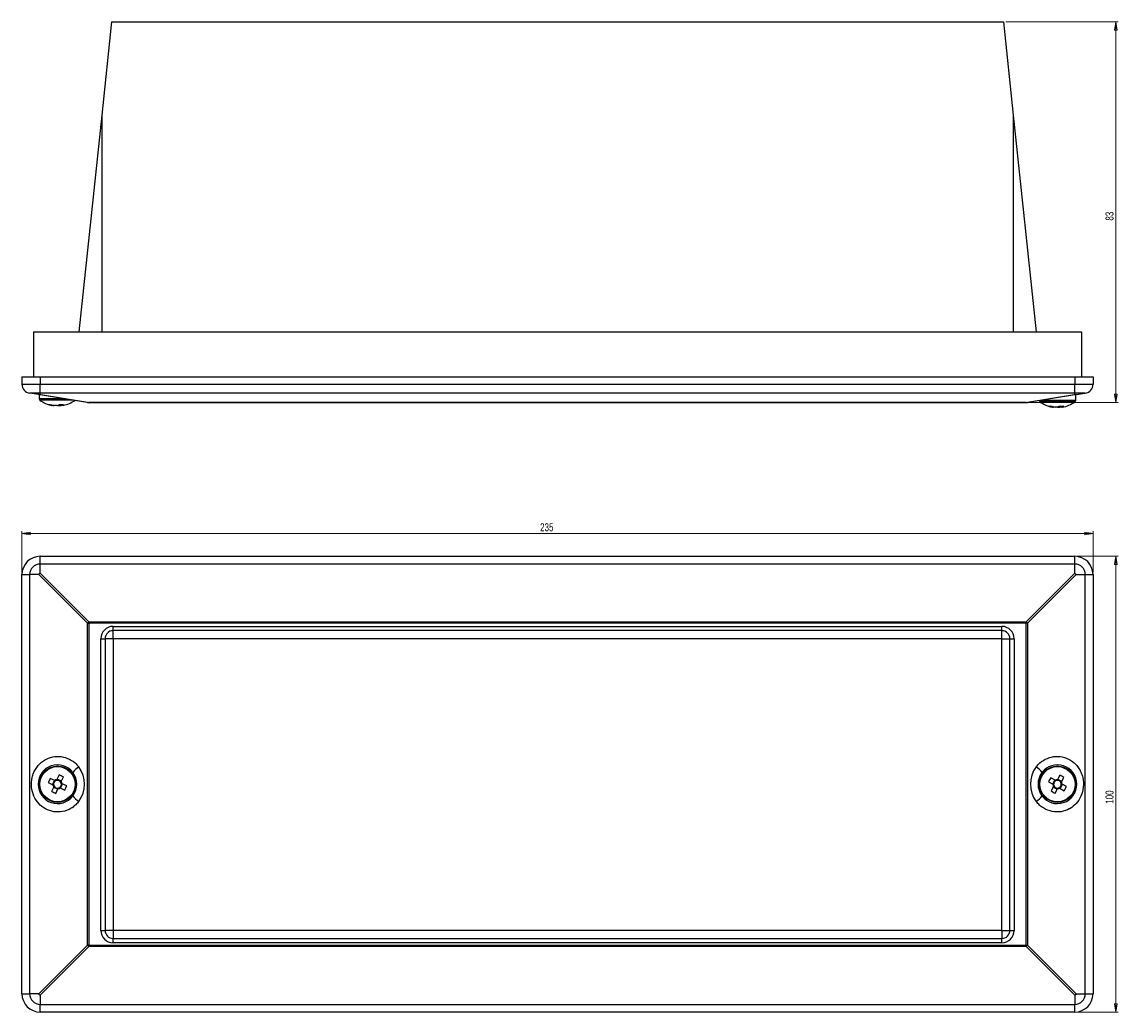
# Model space of a CAD drawing. Header units: millimetres. Extents: x 22 to 899, y 346 to 781.
# Tile 2 of 2: x 418 to 899, y 346 to 781. Entities that reach past the tile are written whole.
import ezdxf

# ---------------------------------------------------------------- set-up
doc = ezdxf.new("R2010")
doc.units = ezdxf.units.MM
doc.styles.add('SLDTEXTSTYLE0', font='TXT', dxfattribs={"width": 0.75})
doc.dimstyles.new('SLDDIMSTYLE0', dxfattribs={"dimtxt": 3.5, "dimasz": 3.556, "dimexe": 0, "dimexo": 0.0625, "dimgap": 0.875, "dimtad": 1, "dimdec": 0, "dimlfac": 0.5, "dimrnd": 1e-09, "dimzin": 12, "dimdsep": 46, "dimtxsty": 'SLDTEXTSTYLE0', "dimblk1": 'CLOSED', "dimblk2": 'CLOSED', "dimsah": 1, "dimcen": 0.09, "dimadec": 0, "dimazin": 3, "dimtfac": 1, "dimtdec": 0, "dimtofl": 0, "dimtmove": 0, "dimatfit": 3, "dimldrblk": 'CLOSED', "dimfxl": 0, "dimfrac": 2, "dimtolj": 1, "dimtzin": 12, "dimarcsym": 0})

# ---------------------------------------------------------------- blocks, each defined once
blk = doc.blocks.new('_Closed')
at = {"color": 0, "linetype": 'ByBlock', "lineweight": -2}
for p, q in [((-1, 0.166667), (0, 0)), ((-1, 0.166667), (-1, -0.166667)), ((0, 0), (-1, -0.166667)), ((0, 0), (-1, 0))]:
    blk.add_line(p, q, dxfattribs=at)
blk = doc.blocks.new('_D')
at = {"color": 7, "linetype": 'Continuous', "lineweight": 0}
for p, q in [((881.39, 546.02), (899.39, 546.02)), ((898.39, 546.02), (898.39, 346.02)), ((881.39, 346.02), (899.39, 346.02))]:
    blk.add_line(p, q, dxfattribs=at)
at = {"color": 7, "linetype": 'Continuous', "lineweight": 18, "xscale": 3.556, "yscale": 3.556}
for p, rotation in [((898.39, 546.02, -5.26), 90.0000000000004), ((898.39, 346.02, -5.26), 270.0000000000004)]:
    blk.add_blockref('_Closed', p, dxfattribs=dict(at, rotation=rotation))
at = {"color": 7, "linetype": 'Continuous', "lineweight": 18, "insert": (893.88, 437.42), "char_height": 3.5, "attachment_point": 1, "rotation": 90, "style": 'SLDTEXTSTYLE0'}
blk.add_mtext('100', dxfattribs=at)
blk = doc.blocks.new('_D_1')
at = {"color": 7, "linetype": 'Continuous', "lineweight": 0}
for p, q in [((418.39, 539.02), (418.39, 557.02)), ((418.39, 556.02), (888.39, 556.02)), ((888.39, 539.02), (888.39, 557.02))]:
    blk.add_line(p, q, dxfattribs=at)
at = {"color": 7, "linetype": 'Continuous', "lineweight": 18, "xscale": 3.556, "yscale": 3.556, "rotation": 180.0000000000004}
blk.add_blockref('_Closed', (418.39, 556.02, -5.26), dxfattribs=at)
at = {"color": 7, "linetype": 'Continuous', "lineweight": 18, "xscale": 3.556, "yscale": 3.556}
blk.add_blockref('_Closed', (888.39, 556.02, -5.26), dxfattribs=at)
at = {"color": 7, "linetype": 'Continuous', "lineweight": 18, "insert": (645.77, 560.53), "char_height": 3.5, "attachment_point": 1, "style": 'SLDTEXTSTYLE0'}
blk.add_mtext('235', dxfattribs=at)
blk = doc.blocks.new('_D_2')
at = {"color": 7, "linetype": 'Continuous', "lineweight": 0}
for p, q in [((850.1, 780.54), (899.39, 780.54)), ((898.39, 780.54), (898.39, 613.59)), ((860.03, 613.59), (899.39, 613.59))]:
    blk.add_line(p, q, dxfattribs=at)
at = {"color": 7, "linetype": 'Continuous', "lineweight": 18, "xscale": 3.556, "yscale": 3.556}
for p, rotation in [((898.39, 780.54), 90.0000000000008), ((898.39, 613.59), 270.0000000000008)]:
    blk.add_blockref('_Closed', p, dxfattribs=dict(at, rotation=rotation))
at = {"color": 7, "linetype": 'Continuous', "lineweight": 18, "insert": (893.88, 693.35), "char_height": 3.5, "attachment_point": 1, "rotation": 90, "style": 'SLDTEXTSTYLE0'}
blk.add_mtext('83', dxfattribs=at)

msp = doc.modelspace()

# ---------------------------------------------------------------- linework, layer by layer
at = {"color": 7, "linetype": 'Continuous', "lineweight": 25}
for p, q in [((457.69, 780.54), (453.4, 739.68)), ((457.69, 780.54), (849.1, 780.54)), ((849.1, 780.54), (853.4, 739.68)), ((453.4, 739.68), (443.4, 644.54)), ((453.4, 739.68), (453.4, 644.54)), ((853.4, 739.68), (853.4, 644.54)), ((853.4, 739.68), (863.4, 644.54)), ((423.4, 644.54), (883.4, 644.54)), ((423.4, 644.54), (423.4, 624.74)), ((883.4, 644.54), (883.4, 624.74)), ((418.39, 624.74), (426.39, 624.74)), ((418.39, 624.74), (418.39, 621.56)), ((418.39, 621.56), (426.39, 621.56)), ((426.39, 624.74), (880.39, 624.74)), ((426.39, 624.74), (426.39, 621.56)), ((426.39, 617.6), (426.39, 621.56)), ((426.39, 621.56), (880.39, 621.56)), ((880.39, 624.74), (880.39, 621.56)), ((880.39, 624.74), (888.39, 624.74)), ((880.39, 621.56), (888.39, 621.56)), ((880.39, 617.6), (880.39, 621.56)), ((888.39, 624.74), (888.39, 621.56)), ((426.39, 617.6), (421.76, 617.6)), ((425.76, 616.97), (421.76, 617.6)), ((447.12, 613.59), (425.76, 616.97)), ((426, 616.93), (426, 615.14)), ((880.39, 617.6), (426.39, 617.6)), ((426.39, 616.97), (426.39, 617.6)), ((426.39, 616.97), (447.75, 613.59)), ((859.03, 613.59), (880.39, 616.97)), ((881.01, 616.97), (859.66, 613.59)), ((885.01, 617.6), (880.39, 617.6)), ((880.39, 616.97), (880.39, 617.6)), ((880.8, 614.44), (880.8, 616.94)), ((881.01, 616.97), (885.01, 617.6)), ((431.99, 612.19), (432.34, 612.19)), ((433.77, 612.19), (432.84, 612.19)), ((434.22, 612.19), (435.15, 612.19)), ((435.11, 612.7), (435.15, 612.19)), ((435.63, 612.7), (435.65, 612.19)), ((436, 612.19), (435.65, 612.19)), ((447.75, 613.59), (859.03, 613.59)), ((447.75, 613.59), (447.75, 613.54)), ((859.03, 613.54), (447.75, 613.54)), ((859.03, 613.59), (859.03, 613.54)), ((870.78, 611.49), (870.81, 611.87)), ((870.78, 611.49), (871.05, 611.49)), ((872.75, 611.49), (871.79, 611.49)), ((872.84, 611.49), (873.81, 611.49)), ((873.78, 611.83), (873.81, 611.49)), ((874.52, 611.99), (874.54, 611.49)), ((874.81, 611.49), (874.54, 611.49)), ((426.39, 542.64), (426.39, 546.02)), ((426.39, 546.02), (880.39, 546.02)), ((880.39, 542.64), (880.39, 546.02)), ((426.39, 538.64), (426.39, 542.64)), ((880.39, 542.64), (426.39, 542.64)), ((880.39, 538.64), (880.39, 542.64)), ((418.39, 354.02), (418.39, 538.02)), ((418.39, 538.02), (421.76, 538.02)), ((421.76, 538.02), (421.76, 354.02)), ((425.76, 538.02), (421.76, 538.02)), ((447.12, 516.66), (425.76, 538.02)), ((426.39, 538.64), (447.75, 517.29)), ((859.03, 517.29), (880.39, 538.64)), ((881.01, 538.02), (859.66, 516.66)), ((881.01, 538.02), (885.01, 538.02)), ((885.01, 354.02), (885.01, 538.02)), ((885.01, 538.02), (888.39, 538.02)), ((888.39, 538.02), (888.39, 354.02)), ((447.12, 375.38), (447.12, 516.66)), ((447.12, 516.66), (447.75, 516.66)), ((447.75, 517.29), (447.75, 516.66)), ((447.75, 517.29), (859.03, 517.29)), ((447.75, 516.66), (447.75, 375.38)), ((859.03, 516.66), (447.75, 516.66)), ((458.39, 515.28), (848.39, 515.28)), ((458.39, 513.4), (458.39, 515.28)), ((848.39, 513.4), (848.39, 515.28)), ((859.03, 517.29), (859.03, 516.66)), ((859.03, 375.38), (859.03, 516.66)), ((859.66, 516.66), (859.03, 516.66)), ((859.66, 516.66), (859.66, 375.38)), ((452.99, 381.87), (452.99, 509.87)), ((452.99, 509.87), (454.87, 509.87)), ((454.87, 509.87), (454.87, 381.87)), ((458.39, 509.87), (454.87, 509.87)), ((848.39, 513.4), (458.39, 513.4)), ((458.39, 509.87), (458.39, 513.4)), ((458.47, 509.8), (458.39, 509.87)), ((848.31, 509.8), (848.39, 509.87)), ((848.39, 509.87), (848.39, 513.4)), ((848.39, 509.87), (851.91, 509.87)), ((851.91, 509.87), (853.79, 509.87)), ((851.91, 381.87), (851.91, 509.87)), ((853.79, 509.87), (853.79, 381.87)), ((458.47, 509.8), (458.47, 381.95)), ((848.31, 509.8), (458.47, 509.8)), ((848.31, 381.95), (848.31, 509.8)), ((432.84, 447.67), (430.8, 448.59)), ((432.63, 447.77), (431.78, 445.89)), ((434.69, 450.06), (433.77, 448.02)), ((435.74, 447.39), (433.87, 448.24)), ((435.65, 447.18), (436.57, 449.21)), ((871.79, 447.77), (869.84, 448.86)), ((871.58, 447.88), (870.58, 446.08)), ((873.84, 449.98), (872.75, 448.04)), ((874.66, 447.23), (872.86, 448.24)), ((874.54, 447.03), (875.64, 448.98)), ((429.95, 446.72), (431.99, 445.8)), ((432.34, 444.86), (431.42, 442.83)), ((432.25, 444.65), (434.12, 443.8)), ((433.3, 441.98), (434.22, 444.01)), ((435.15, 444.36), (437.19, 443.44)), ((435.36, 444.27), (436.21, 446.15)), ((438.04, 445.32), (436, 446.24)), ((868.83, 447.06), (870.78, 445.97)), ((871.05, 445.01), (869.96, 443.06)), ((870.93, 444.81), (872.73, 443.8)), ((871.75, 442.05), (872.84, 444)), ((873.81, 444.27), (875.75, 443.18)), ((874.01, 444.16), (875.01, 445.95)), ((876.76, 444.97), (874.81, 446.07)), ((452.99, 381.87), (454.87, 381.87)), ((458.39, 381.87), (454.87, 381.87)), ((458.47, 381.95), (458.39, 381.87)), ((458.39, 381.87), (458.39, 378.35)), ((458.47, 381.95), (848.31, 381.95)), ((848.31, 381.95), (848.39, 381.87)), ((848.39, 381.87), (848.39, 378.35)), ((848.39, 381.87), (851.91, 381.87)), ((851.91, 381.87), (853.79, 381.87)), ((425.76, 354.02), (447.12, 375.38)), ((447.75, 375.38), (447.12, 375.38)), ((447.75, 375.38), (447.75, 374.75)), ((447.75, 375.38), (859.03, 375.38)), ((458.39, 376.47), (458.39, 378.35)), ((458.39, 378.35), (848.39, 378.35)), ((848.39, 376.47), (458.39, 376.47)), ((848.39, 376.47), (848.39, 378.35)), ((859.03, 375.38), (859.03, 374.75)), ((859.03, 375.38), (859.66, 375.38)), ((859.66, 375.38), (881.01, 354.02)), ((447.75, 374.75), (426.39, 353.39)), ((859.03, 374.75), (447.75, 374.75)), ((880.39, 353.39), (859.03, 374.75)), ((418.39, 354.02), (421.76, 354.02)), ((425.76, 354.02), (421.76, 354.02)), ((426.39, 353.39), (426.39, 349.39)), ((880.39, 353.39), (880.39, 349.39)), ((881.01, 354.02), (885.01, 354.02)), ((885.01, 354.02), (888.39, 354.02)), ((426.39, 349.39), (880.39, 349.39)), ((426.39, 346.02), (426.39, 349.39)), ((880.39, 346.02), (880.39, 349.39)), ((880.39, 346.02), (426.39, 346.02))]:
    msp.add_line(p, q, dxfattribs=at)
at = {"color": 8, "linetype": 'Continuous', "lineweight": 25}
for p, q in [((437.3, 615.14), (426, 615.14)), ((440.96, 614.56), (426.29, 614.56)), ((876.71, 614.44), (865.04, 614.44)), ((876.57, 613.86), (865.09, 613.86)), ((880.5, 613.86), (876.57, 613.86)), ((880.8, 614.44), (876.71, 614.44))]:
    msp.add_line(p, q, dxfattribs=at)
at = {"color": 7, "linetype": 'Continuous', "lineweight": 25, "flags": 128}
for points in [[(434, 612.28), (434.1, 612.23), (434.22, 612.19)], [(435.15, 612.19), (435.41, 612.23), (435.65, 612.28)], [(436.49, 612.28), (436.26, 612.23), (436, 612.19)]]:
    msp.add_lwpolyline(points, dxfattribs=at)
at = {"color": 7, "linetype": 'Continuous', "lineweight": 25}
for centre, radius in [((434, 446.02), 8), ((434, 446.02), 7.71), ((872.8, 446.02), 8), ((872.8, 446.02), 7.71)]:
    msp.add_circle(centre, radius, dxfattribs=at)
for centre, radius, start, end in [((422.39, 621.56), 4, 180, 261), ((884.39, 621.56), 4, 279, 0), ((426.72, 615.14), 0.72, 180, 233.6416), ((434, 625.03), 13, 233.6416, 258.9157), ((430.38, 615.11), 2.45, 260.035, 279.965), ((433.6, 623), 10.92, 250.5279, 261.5432), ((434.45, 623), 10.92, 250.5279, 261.5432), ((432.79, 615.08), 3.05, 288.8861, 308.7152), ((435.63, 624.58), 11.92, 265.4847, 274.5153), ((434.66, 615.08), 3.05, 288.8861, 308.7152), ((434, 625.03), 13, 281.0843, 306.3584), ((447.43, 615.58), 2.02, 261.0874, 278.9126), ((447.75, 617.54), 4, 261, 270), ((859.34, 615.58), 2.02, 261.0874, 278.9126), ((859.03, 617.54), 4, 270, 279), ((865.52, 614.44), 0.72, 183.0106, 233.6416), ((872.8, 624.33), 13, 233.6416, 260.6823), ((869.33, 615.41), 3.45, 261.6025, 278.3975), ((872.33, 621.46), 10.09, 249.7132, 261.1596), ((873.34, 621.46), 10.09, 249.7132, 261.1596), ((871.69, 615.21), 3.87, 285.8893, 303.7986), ((872.28, 621.36), 9.99, 278.8126, 283.1342), ((874.74, 622.88), 10.92, 265.2828, 274.7172), ((873.48, 615.21), 3.87, 285.8893, 303.7986), ((872.8, 624.33), 13, 279.3177, 306.3584), ((880.08, 614.44), 0.72, 306.3584, 0), ((426.39, 538.02), 8, 90, 180), ((880.39, 538.02), 8, 0, 90), ((426.39, 538.02), 4.63, 90, 180), ((880.39, 538.02), 4.63, 0, 90), ((472.76, 491.65), 35.81, 134.2921, 135.7079), ((458.39, 509.87), 5.4, 90, 180), ((848.39, 509.87), 5.4, 360, 90), ((834.02, 491.65), 35.81, 44.2921, 45.7079), ((458.39, 509.87), 3.52, 90, 180), ((848.39, 509.87), 3.52, 360, 90), ((434, 446.02), 8.5, 37.1484, 322.8516), ((448.17, 445.87), 9.1, 122.1465, 144.4699), ((433.37, 446.02), 12.5, 322.8516, 37.1484), ((873.41, 446.02), 12.5, 142.8516, 217.1484), ((858.61, 445.87), 9.1, 35.5301, 57.8535), ((872.78, 446.02), 8.5, 217.1484, 142.8516), ((456.57, 435.81), 28.76, 153.6098, 157.7144), ((434, 446.02), 1.7, 118.421, 192.9032), ((434, 446.02), 2.02, 96.349, 124.9751), ((434, 446.02), 1.7, 102.9032, 118.421), ((434, 446.02), 1.7, 28.421, 102.9032), ((423.79, 423.45), 28.76, 63.6098, 67.7144), ((434, 446.02), 8.5, 322.8516, 37.1484), ((872.78, 446.02), 8.5, 142.8516, 217.1484), ((894.4, 433.9), 28.76, 148.6495, 152.7541), ((872.8, 446.02), 1.7, 113.4607, 187.9429), ((872.8, 446.02), 2.02, 91.3887, 120.0148), ((872.8, 446.02), 1.7, 97.9429, 113.4607), ((872.8, 446.02), 1.7, 23.4607, 97.9429), ((860.67, 424.41), 28.76, 58.6495, 62.7541), ((444.21, 468.59), 28.76, 243.6098, 247.7144), ((434, 446.02), 2.02, 186.349, 214.9751), ((434, 446.02), 1.7, 192.9032, 208.421), ((434, 446.02), 1.7, 208.421, 282.9032), ((434, 446.02), 2.02, 276.349, 304.9751), ((434, 446.02), 1.7, 282.9032, 298.421), ((434, 446.02), 1.7, 298.421, 12.9032), ((434, 446.02), 1.7, 12.9032, 28.421), ((434, 446.02), 2.02, 6.349, 34.9751), ((411.42, 456.23), 28.76, 333.6098, 337.7144), ((884.92, 467.62), 28.76, 238.6495, 242.7541), ((872.8, 446.02), 2.02, 181.3887, 210.0148), ((872.8, 446.02), 1.7, 187.9429, 203.4607), ((872.8, 446.02), 1.7, 203.4607, 277.9429), ((872.8, 446.02), 2.02, 271.3887, 300.0148), ((872.8, 446.02), 1.7, 277.9429, 293.4607), ((872.8, 446.02), 1.7, 293.4607, 7.9429), ((872.8, 446.02), 1.7, 7.9429, 23.4607), ((872.8, 446.02), 2.02, 1.3887, 30.0148), ((851.19, 458.14), 28.76, 328.6495, 332.7541), ((448.17, 446.17), 9.1, 215.5301, 237.8535), ((858.61, 446.17), 9.1, 302.1465, 324.4699), ((458.39, 381.87), 5.4, 180, 270), ((458.39, 381.87), 3.52, 180, 270), ((848.39, 381.87), 5.4, 270, 0), ((848.39, 381.87), 3.52, 270, 0), ((472.76, 400.38), 35.81, 224.2921, 225.7079), ((834.02, 400.38), 35.81, 314.2921, 315.7079), ((426.39, 354.02), 8, 180, 270), ((426.39, 354.02), 4.63, 180, 270), ((880.39, 354.02), 4.63, 270, 0), ((880.39, 354.02), 8, 270, 0)]:
    msp.add_arc(centre, radius, start, end, dxfattribs=at)
for points, knots in [([(425.76, 616.97), (425.77, 616.97), (425.82, 616.96), (425.9, 616.96), (426.08, 616.96), (426.22, 616.96), (426.35, 616.97), (426.38, 616.97), (426.39, 616.97)], [0, 0, 0, 0, 0.0235152, 0.4489183, 0.4998562, 0.8967449, 0.9764848, 1, 1, 1, 1]), ([(880.39, 616.97), (880.4, 616.97), (880.52, 616.96), (880.65, 616.96), (880.84, 616.96), (880.94, 616.96), (881, 616.97), (881.01, 616.97), (881.01, 616.97)], [0, 0, 0, 0, 0.0235152, 0.4489183, 0.4998562, 0.8967449, 0.9764848, 1, 1, 1, 1]), ([(425.76, 538.02), (425.77, 538.03), (425.82, 538.15), (425.9, 538.28), (426.08, 538.47), (426.22, 538.57), (426.35, 538.63), (426.38, 538.64), (426.39, 538.64)], [0, 0, 0, 0, 0.0235152, 0.4489183, 0.4998562, 0.8967449, 0.9764848, 1, 1, 1, 1]), ([(880.39, 538.64), (880.4, 538.64), (880.52, 538.59), (880.65, 538.51), (880.84, 538.33), (880.94, 538.19), (881, 538.05), (881.01, 538.03), (881.01, 538.02)], [0, 0, 0, 0, 0.0235152, 0.4489183, 0.4998562, 0.8967449, 0.9764848, 1, 1, 1, 1]), ([(443.33, 438.47), (443.25, 438.36), (442.74, 437.7), (441.67, 436.61), (439.49, 435.01), (436.33, 433.8), (432.37, 433.73), (428.68, 434.99), (425.62, 437.41), (423.47, 440.75), (422.43, 444.74), (422.65, 448.31), (423.53, 451.07), (424.54, 452.99), (425.86, 454.67), (427.88, 456.47), (430.86, 457.97), (434.74, 458.42), (438.52, 457.55), (441.45, 455.77), (442.81, 454.18), (443.33, 453.57)], [0, 0, 0, 0, 0.007271, 0.042414, 0.077553, 0.145841, 0.212431, 0.27783, 0.34288, 0.408824, 0.477376, 0.549882, 0.587138, 0.624382, 0.659992, 0.695594, 0.762657, 0.827937, 0.893058, 0.959004, 1, 1, 1, 1]), ([(863.45, 453.57), (863.97, 454.18), (865.33, 455.77), (868.26, 457.55), (872.04, 458.42), (875.92, 457.97), (878.9, 456.47), (880.92, 454.67), (882.24, 452.99), (883.24, 451.07), (884.13, 448.31), (884.35, 444.74), (883.31, 440.75), (881.23, 437.52), (879.22, 435.87), (877.01, 434.62), (874.4, 433.73), (870.44, 433.8), (867.23, 435.05), (864.92, 436.73), (863.94, 437.89), (863.45, 438.47)], [0, 0, 0, 0, 0.040993, 0.106937, 0.172053, 0.23733, 0.304389, 0.33999, 0.375598, 0.41284, 0.450094, 0.522596, 0.591144, 0.657085, 0.715363, 0.722217, 0.787612, 0.854198, 0.922483, 0.961238, 1, 1, 1, 1]), ([(433.19, 447.52), (433.18, 447.52), (433.07, 447.57), (432.96, 447.62), (432.85, 447.67), (432.84, 447.67)], [0, 0, 0, 0, 0.069981, 0.886623, 1, 1, 1, 1]), ([(433.77, 448.02), (433.77, 448.01), (433.72, 447.91), (433.67, 447.79), (433.62, 447.69), (433.62, 447.68)], [0, 0, 0, 0, 0.113377, 0.930019, 1, 1, 1, 1]), ([(872.12, 447.58), (872.11, 447.58), (872.01, 447.64), (871.9, 447.7), (871.8, 447.76), (871.79, 447.77)], [0, 0, 0, 0, 0.069981, 0.886623, 1, 1, 1, 1]), ([(872.75, 448.04), (872.74, 448.02), (872.68, 447.92), (872.62, 447.81), (872.56, 447.71), (872.56, 447.7)], [0, 0, 0, 0, 0.113377, 0.930019, 1, 1, 1, 1]), ([(431.99, 445.8), (432, 445.79), (432.11, 445.74), (432.22, 445.69), (432.33, 445.64), (432.34, 445.64)], [0, 0, 0, 0, 0.113377, 0.930019, 1, 1, 1, 1]), ([(432.5, 445.21), (432.49, 445.2), (432.45, 445.09), (432.39, 444.98), (432.35, 444.87), (432.34, 444.86)], [0, 0, 0, 0, 0.069981, 0.886623, 1, 1, 1, 1]), ([(434.22, 444.01), (434.22, 444.03), (434.27, 444.13), (434.32, 444.24), (434.37, 444.35), (434.38, 444.36)], [0, 0, 0, 0, 0.113377, 0.930019, 1, 1, 1, 1]), ([(434.81, 444.52), (434.81, 444.52), (434.92, 444.47), (435.04, 444.42), (435.14, 444.37), (435.15, 444.36)], [0, 0, 0, 0, 0.069981, 0.886623, 1, 1, 1, 1]), ([(435.49, 446.83), (435.5, 446.84), (435.54, 446.94), (435.6, 447.06), (435.64, 447.16), (435.65, 447.18)], [0, 0, 0, 0, 0.069981, 0.886623, 1, 1, 1, 1]), ([(436, 446.24), (435.99, 446.25), (435.88, 446.29), (435.77, 446.35), (435.66, 446.39), (435.65, 446.4)], [0, 0, 0, 0, 0.1133772, 0.9300186, 1, 1, 1, 1]), ([(870.78, 445.97), (870.79, 445.96), (870.89, 445.91), (871, 445.85), (871.1, 445.79), (871.11, 445.78)], [0, 0, 0, 0, 0.1133772, 0.9300186, 1, 1, 1, 1]), ([(871.23, 445.34), (871.23, 445.33), (871.17, 445.23), (871.11, 445.12), (871.05, 445.02), (871.05, 445.01)], [0, 0, 0, 0, 0.069981, 0.886623, 1, 1, 1, 1]), ([(872.84, 444), (872.85, 444.01), (872.91, 444.11), (872.97, 444.22), (873.03, 444.32), (873.03, 444.33)], [0, 0, 0, 0, 0.113377, 0.930019, 1, 1, 1, 1]), ([(873.47, 444.46), (873.48, 444.45), (873.58, 444.4), (873.69, 444.33), (873.79, 444.28), (873.81, 444.27)], [0, 0, 0, 0, 0.0699814, 0.8866228, 1, 1, 1, 1]), ([(874.36, 446.7), (874.36, 446.7), (874.42, 446.81), (874.48, 446.92), (874.54, 447.02), (874.54, 447.03)], [0, 0, 0, 0, 0.069981, 0.886623, 1, 1, 1, 1]), ([(874.81, 446.07), (874.8, 446.07), (874.7, 446.13), (874.59, 446.19), (874.49, 446.25), (874.48, 446.25)], [0, 0, 0, 0, 0.113377, 0.930019, 1, 1, 1, 1]), ([(426.39, 353.39), (426.38, 353.4), (426.26, 353.45), (426.13, 353.53), (425.93, 353.71), (425.84, 353.85), (425.78, 353.98), (425.77, 354.01), (425.76, 354.02)], [0, 0, 0, 0, 0.023515, 0.448918, 0.499856, 0.896745, 0.976485, 1, 1, 1, 1]), ([(881.01, 354.02), (881.01, 354.01), (880.96, 353.89), (880.88, 353.75), (880.7, 353.56), (880.56, 353.47), (880.42, 353.41), (880.4, 353.4), (880.39, 353.39)], [0, 0, 0, 0, 0.023515, 0.448918, 0.499856, 0.896745, 0.976485, 1, 1, 1, 1])]:
    msp.add_open_spline(points, degree=3, knots=knots, dxfattribs=at)

# ---------------------------------------------------------------- dimensions: what is measured, and where the dimension line sits
at = {"color": 7, "linetype": 'Continuous', "lineweight": 18}
for base, p1, p2, picture, middle in [((898.39, 613.59), (849.1, 780.54), (859.03, 613.59), '_D_2', (898.39, 695.94)), ((898.39, 346.02), (880.39, 546.02), (880.39, 346.02), '_D', (898.39, 441.3))]:
    dim = msp.add_linear_dim(base=base, p1=p1, p2=p2, angle=90, dimstyle='SLDDIMSTYLE0', dxfattribs=at)
    dim.commit()
    dim.dimension.update_dxf_attribs({"geometry": picture, "text_midpoint": middle, "dimtype": 160})
dim = msp.add_linear_dim(base=(888.39, 556.02), p1=(418.39, 538.02), p2=(888.39, 538.02), dimstyle='SLDDIMSTYLE0', dxfattribs=at)
dim.commit()
dim.dimension.update_dxf_attribs({"geometry": '_D_1', "text_midpoint": (649.64, 556.02), "dimtype": 160})

doc.saveas('drawing.dxf')
